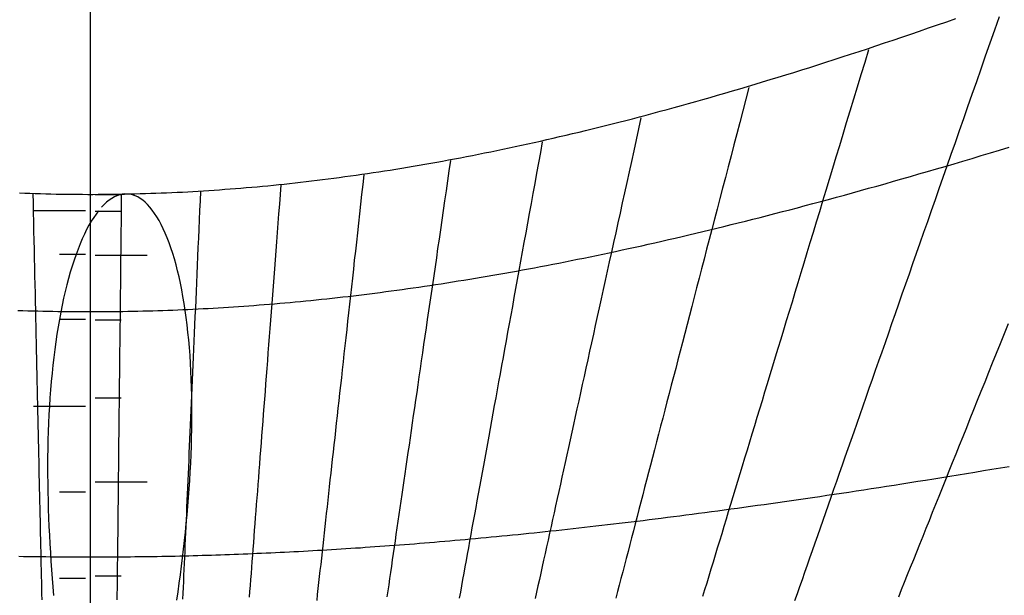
# Model space of a CAD drawing. Header units: millimetres. Extents: x -483 to 483, y -483 to 483.
# Tile 10 of 13: x -14 to 187, y 170 to 288. Entities that reach past the tile are written whole.
import ezdxf

# ---------------------------------------------------------------- set-up
doc = ezdxf.new("R2010")
doc.units = ezdxf.units.MM
for name, color, linetype in [('CUT', 1, 'Continuous'), ('DECL', 30, 'Continuous'), ('HOUR', 7, 'Continuous'), ('HOUR15', 9, 'Continuous'), ('HOUR30', 8, 'Continuous'), ('MERID', 40, 'Continuous'), ('NOON', 6, 'Continuous'), ('TICKS', 2, 'Continuous')]:
    doc.layers.add(name, color=color, linetype=linetype)

msp = doc.modelspace()

# ---------------------------------------------------------------- linework, layer by layer
at = {"layer": 'CUT'}
for radius in [483.33, 423.33]:
    msp.add_circle((0, 0), radius, dxfattribs=at)
at = {"layer": 'DECL'}
for points in [[(-14.53, 252.72), (-13.45, 252.68), (-12.38, 252.64), (-11.3, 252.61), (-10.22, 252.58), (-9.14, 252.55), (-8.07, 252.52), (-6.99, 252.5), (-5.91, 252.48), (-4.84, 252.47), (-3.76, 252.45), (-2.69, 252.44), (-1.61, 252.44), (-0.54, 252.43), (0.54, 252.43), (1.61, 252.44), (2.69, 252.44), (3.76, 252.45), (4.84, 252.47), (5.91, 252.48), (6.99, 252.5), (8.07, 252.52), (9.14, 252.55), (10.22, 252.58), (11.3, 252.61), (12.38, 252.64), (13.45, 252.68), (14.53, 252.72), (15.62, 252.76), (16.7, 252.81), (17.78, 252.86), (18.86, 252.91), (19.95, 252.97), (21.03, 253.03), (22.12, 253.09), (23.21, 253.16), (24.3, 253.23), (25.39, 253.3), (26.48, 253.38), (27.58, 253.46), (28.67, 253.54), (29.77, 253.63), (30.87, 253.72), (31.97, 253.81), (33.07, 253.9), (34.18, 254), (35.29, 254.11), (36.39, 254.21), (37.51, 254.32), (38.62, 254.43), (39.73, 254.55), (40.85, 254.67), (41.97, 254.79), (43.1, 254.92), (44.22, 255.05), (45.35, 255.18), (46.48, 255.32), (47.61, 255.46), (48.75, 255.6), (49.89, 255.75), (51.03, 255.9), (52.18, 256.06), (53.32, 256.21), (54.48, 256.38), (55.63, 256.54), (56.79, 256.71), (57.95, 256.88), (59.12, 257.06), (60.29, 257.24), (61.46, 257.42), (62.64, 257.61), (63.82, 257.8), (65, 258), (66.19, 258.2), (67.38, 258.4), (68.58, 258.61), (69.78, 258.82), (70.99, 259.04), (72.2, 259.26), (73.41, 259.48), (74.63, 259.71), (75.86, 259.94), (77.09, 260.18), (78.32, 260.42), (79.56, 260.67), (80.81, 260.91), (82.06, 261.17), (83.31, 261.43), (84.57, 261.69), (85.84, 261.96), (87.11, 262.23), (88.39, 262.5), (89.67, 262.78), (90.96, 263.07), (92.26, 263.36), (93.56, 263.65), (94.87, 263.95), (96.19, 264.26), (97.51, 264.57), (98.84, 264.88), (100.18, 265.2), (101.52, 265.53), (102.87, 265.86), (104.23, 266.19), (105.59, 266.53), (106.96, 266.88), (108.34, 267.23), (109.73, 267.58), (111.13, 267.94), (112.53, 268.31), (113.94, 268.68), (115.37, 269.06), (116.79, 269.45), (118.23, 269.84), (119.68, 270.23), (121.14, 270.63), (122.6, 271.04), (124.08, 271.46), (125.56, 271.88), (127.06, 272.3), (128.56, 272.73), (130.07, 273.17), (131.6, 273.62), (133.13, 274.07), (134.68, 274.53), (136.24, 275), (137.8, 275.47), (139.38, 275.95), (140.97, 276.44), (142.57, 276.93), (144.19, 277.43), (145.81, 277.94), (147.45, 278.46), (149.1, 278.98), (150.77, 279.51), (152.44, 280.05), (154.14, 280.6), (155.84, 281.15), (157.56, 281.72), (159.29, 282.29), (161.03, 282.87), (162.79, 283.46), (164.57, 284.06), (166.36, 284.66), (168.17, 285.28), (169.99, 285.9), (171.83, 286.54), (173.68, 287.18), (175.55, 287.83), (177.44, 288.5)], [(-14.85, 228.64), (-13.82, 228.6), (-12.79, 228.57), (-11.77, 228.54), (-10.74, 228.52), (-9.72, 228.49), (-8.69, 228.47), (-7.67, 228.45), (-6.65, 228.44), (-5.62, 228.42), (-4.6, 228.41), (-3.58, 228.4), (-2.56, 228.39), (-1.53, 228.39), (-0.51, 228.39), (0.51, 228.39), (1.53, 228.39), (2.56, 228.39), (3.58, 228.4), (4.6, 228.41), (5.62, 228.42), (6.65, 228.44), (7.67, 228.45), (8.69, 228.47), (9.72, 228.49), (10.74, 228.52), (11.77, 228.54), (12.79, 228.57), (13.82, 228.6), (14.85, 228.64), (15.88, 228.67), (16.91, 228.71), (17.94, 228.75), (18.97, 228.8), (20, 228.84), (21.03, 228.89), (22.07, 228.94), (23.1, 229), (24.14, 229.05), (25.18, 229.11), (26.22, 229.17), (27.26, 229.23), (28.3, 229.3), (29.34, 229.37), (30.39, 229.44), (31.43, 229.51), (32.48, 229.59), (33.53, 229.66), (34.59, 229.75), (35.64, 229.83), (36.7, 229.92), (37.76, 230), (38.82, 230.1), (39.88, 230.19), (40.94, 230.29), (42.01, 230.38), (43.08, 230.49), (44.15, 230.59), (45.22, 230.7), (46.3, 230.81), (47.38, 230.92), (48.46, 231.04), (49.55, 231.15), (50.63, 231.27), (51.73, 231.4), (52.82, 231.52), (53.91, 231.65), (55.01, 231.79), (56.12, 231.92), (57.22, 232.06), (58.33, 232.2), (59.44, 232.34), (60.56, 232.49), (61.68, 232.64), (62.8, 232.79), (63.93, 232.94), (65.06, 233.1), (66.19, 233.26), (67.33, 233.43), (68.47, 233.6), (69.62, 233.77), (70.77, 233.94), (71.92, 234.12), (73.08, 234.3), (74.25, 234.48), (75.41, 234.67), (76.59, 234.86), (77.76, 235.05), (78.95, 235.24), (80.13, 235.44), (81.32, 235.65), (82.52, 235.85), (83.72, 236.06), (84.93, 236.28), (86.14, 236.49), (87.36, 236.71), (88.58, 236.94), (89.81, 237.16), (91.04, 237.39), (92.29, 237.63), (93.53, 237.87), (94.78, 238.11), (96.04, 238.35), (97.31, 238.6), (98.58, 238.86), (99.86, 239.12), (101.14, 239.38), (102.43, 239.64), (103.73, 239.91), (105.03, 240.18), (106.34, 240.46), (107.66, 240.74), (108.99, 241.03), (110.32, 241.32), (111.66, 241.61), (113.01, 241.91), (114.37, 242.22), (115.74, 242.52), (117.11, 242.84), (118.49, 243.15), (119.88, 243.47), (121.28, 243.8), (122.69, 244.13), (124.1, 244.47), (125.53, 244.81), (126.96, 245.15), (128.41, 245.5), (129.86, 245.86), (131.32, 246.22), (132.79, 246.58), (134.28, 246.95), (135.77, 247.33), (137.27, 247.71), (138.79, 248.1), (140.31, 248.49), (141.85, 248.89), (143.4, 249.29), (144.96, 249.7), (146.53, 250.12), (148.11, 250.54), (149.7, 250.97), (151.31, 251.4), (152.93, 251.84), (154.56, 252.29), (156.2, 252.74), (157.86, 253.2), (159.53, 253.67), (161.22, 254.14), (162.92, 254.62), (164.63, 255.1), (166.36, 255.6), (168.1, 256.1), (169.85, 256.61), (171.63, 257.12), (173.41, 257.64), (175.22, 258.17), (177.04, 258.71), (178.87, 259.26), (180.73, 259.81), (182.6, 260.37), (184.48, 260.94), (186.39, 261.52), (188.31, 262.11)], [(-14.64, 178.24), (-13.72, 178.22), (-12.8, 178.21), (-11.89, 178.19), (-10.97, 178.18), (-10.06, 178.17), (-9.14, 178.16), (-8.22, 178.15), (-7.31, 178.14), (-6.4, 178.13), (-5.48, 178.12), (-4.57, 178.12), (-3.65, 178.11), (-2.74, 178.11), (-1.83, 178.1), (-0.91, 178.1), (0, 178.1), (0.91, 178.1), (1.83, 178.1), (2.74, 178.11), (3.65, 178.11), (4.57, 178.12), (5.48, 178.12), (6.4, 178.13), (7.31, 178.14), (8.22, 178.15), (9.14, 178.16), (10.06, 178.17), (10.97, 178.18), (11.89, 178.19), (12.8, 178.21), (13.72, 178.22), (14.64, 178.24), (15.56, 178.26), (16.48, 178.27), (17.4, 178.29), (18.32, 178.32), (19.24, 178.34), (20.17, 178.36), (21.09, 178.38), (22.02, 178.41), (22.94, 178.44), (23.87, 178.46), (24.8, 178.49), (25.73, 178.52), (26.66, 178.55), (27.59, 178.58), (28.52, 178.62), (29.45, 178.65), (30.39, 178.68), (31.33, 178.72), (32.27, 178.76), (33.21, 178.8), (34.15, 178.84), (35.09, 178.88), (36.04, 178.92), (36.98, 178.96), (37.93, 179.01), (38.88, 179.05), (39.83, 179.1), (40.79, 179.15), (41.74, 179.19), (42.7, 179.24), (43.66, 179.3), (44.62, 179.35), (45.59, 179.4), (46.55, 179.46), (47.52, 179.51), (48.49, 179.57), (49.46, 179.63), (50.44, 179.69), (51.42, 179.75), (52.4, 179.81), (53.38, 179.87), (54.37, 179.94), (55.36, 180), (56.35, 180.07), (57.34, 180.14), (58.34, 180.21), (59.34, 180.28), (60.34, 180.35), (61.35, 180.43), (62.36, 180.5), (63.37, 180.58), (64.38, 180.66), (65.4, 180.74), (66.42, 180.82), (67.45, 180.9), (68.48, 180.98), (69.51, 181.07), (70.54, 181.15), (71.58, 181.24), (72.63, 181.33), (73.67, 181.42), (74.72, 181.51), (75.78, 181.6), (76.84, 181.7), (77.9, 181.8), (78.97, 181.89), (80.04, 181.99), (81.11, 182.09), (82.19, 182.2), (83.28, 182.3), (84.36, 182.41), (85.46, 182.51), (86.55, 182.62), (87.66, 182.73), (88.76, 182.84), (89.88, 182.96), (90.99, 183.07), (92.12, 183.19), (93.24, 183.31), (94.38, 183.43), (95.51, 183.55), (96.66, 183.67), (97.81, 183.8), (98.96, 183.93), (100.12, 184.06), (101.29, 184.19), (102.46, 184.32), (103.64, 184.45), (104.82, 184.59), (106.01, 184.73), (107.21, 184.87), (108.41, 185.01), (109.62, 185.16), (110.83, 185.3), (112.06, 185.45), (113.29, 185.6), (114.52, 185.75), (115.77, 185.91), (117.02, 186.06), (118.27, 186.22), (119.54, 186.38), (120.81, 186.55), (122.09, 186.71), (123.38, 186.88), (124.68, 187.05), (125.98, 187.22), (127.29, 187.39), (128.61, 187.57), (129.94, 187.75), (131.28, 187.93), (132.62, 188.11), (133.98, 188.3), (135.34, 188.49), (136.72, 188.68), (138.1, 188.87), (139.49, 189.07), (140.89, 189.27), (142.3, 189.47), (143.73, 189.68), (145.16, 189.88), (146.6, 190.09), (148.05, 190.31), (149.51, 190.52), (150.99, 190.74), (152.47, 190.96), (153.97, 191.19), (155.48, 191.41), (156.99, 191.64), (158.53, 191.88), (160.07, 192.11), (161.62, 192.35), (163.19, 192.6), (164.77, 192.84), (166.36, 193.09), (167.97, 193.35), (169.59, 193.6), (171.22, 193.86), (172.87, 194.13), (174.53, 194.4), (176.21, 194.67), (177.9, 194.94), (179.6, 195.22), (181.32, 195.5), (183.06, 195.79), (184.81, 196.08), (186.58, 196.37), (188.36, 196.67)]]:
    msp.add_lwpolyline(points, dxfattribs=at)
at = {"layer": 'HOUR'}
for points in [[(159.5, 282.03), (158.72, 279.45), (157.95, 276.91), (157.19, 274.4), (156.44, 271.93), (155.7, 269.49), (154.96, 267.08), (154.24, 264.7), (153.53, 262.35), (152.83, 260.04), (152.13, 257.75), (151.45, 255.49), (150.77, 253.25), (150.1, 251.05), (149.44, 248.87), (148.79, 246.72), (148.14, 244.59), (147.5, 242.48), (146.87, 240.41), (146.25, 238.35), (145.63, 236.32), (145.02, 234.31), (144.42, 232.33), (143.83, 230.36), (143.24, 228.42), (142.65, 226.5), (142.08, 224.6), (141.51, 222.72), (140.94, 220.86), (140.38, 219.02), (139.83, 217.2), (139.29, 215.4), (138.75, 213.62), (138.21, 211.85), (137.68, 210.11), (137.15, 208.38), (136.64, 206.67), (136.12, 204.97), (135.61, 203.29), (135.11, 201.63), (134.61, 199.98), (134.11, 198.35), (133.62, 196.73), (133.14, 195.13), (132.65, 193.55), (132.18, 191.97), (131.71, 190.42), (131.24, 188.87), (130.77, 187.34), (130.31, 185.83), (129.86, 184.32), (129.41, 182.83), (128.96, 181.36), (128.51, 179.89), (128.07, 178.44), (127.64, 177), (127.2, 175.57), (126.77, 174.16), (126.35, 172.75), (125.92, 171.36), (125.5, 169.98)], [(73.82, 259.37), (73.51, 257.27), (73.21, 255.2), (72.91, 253.15), (72.62, 251.12), (72.33, 249.12), (72.04, 247.14), (71.75, 245.18), (71.47, 243.25), (71.19, 241.34), (70.92, 239.45), (70.65, 237.58), (70.38, 235.73), (70.11, 233.9), (69.85, 232.09), (69.59, 230.3), (69.33, 228.53), (69.07, 226.78), (68.82, 225.05), (68.57, 223.33), (68.32, 221.64), (68.08, 219.96), (67.83, 218.29), (67.59, 216.64), (67.36, 215.01), (67.12, 213.4), (66.89, 211.8), (66.66, 210.22), (66.43, 208.65), (66.2, 207.1), (65.98, 205.56), (65.76, 204.03), (65.54, 202.52), (65.32, 201.02), (65.1, 199.54), (64.89, 198.07), (64.68, 196.62), (64.47, 195.17), (64.26, 193.74), (64.05, 192.32), (63.85, 190.92), (63.64, 189.52), (63.44, 188.14), (63.24, 186.77), (63.04, 185.41), (62.85, 184.06), (62.65, 182.72), (62.46, 181.4), (62.27, 180.08), (62.08, 178.78), (61.89, 177.48), (61.7, 176.2), (61.52, 174.92), (61.33, 173.66), (61.15, 172.4), (60.97, 171.16), (60.79, 169.92)], [(6.35, 252.47), (6.33, 250.51), (6.31, 248.57), (6.29, 246.65), (6.27, 244.76), (6.25, 242.89), (6.23, 241.03), (6.21, 239.2), (6.19, 237.39), (6.17, 235.6), (6.15, 233.82), (6.13, 232.07), (6.11, 230.34), (6.09, 228.62), (6.08, 226.92), (6.06, 225.24), (6.04, 223.58), (6.02, 221.93), (6, 220.3), (5.99, 218.68), (5.97, 217.09), (5.95, 215.5), (5.94, 213.94), (5.92, 212.38), (5.9, 210.85), (5.89, 209.32), (5.87, 207.82), (5.85, 206.32), (5.84, 204.84), (5.82, 203.37), (5.8, 201.92), (5.79, 200.48), (5.77, 199.05), (5.76, 197.64), (5.74, 196.24), (5.73, 194.85), (5.71, 193.47), (5.7, 192.1), (5.68, 190.74), (5.67, 189.4), (5.65, 188.07), (5.64, 186.75), (5.63, 185.44), (5.61, 184.14), (5.6, 182.85), (5.58, 181.57), (5.57, 180.3), (5.56, 179.04), (5.54, 177.79), (5.53, 176.55), (5.52, 175.32), (5.5, 174.1), (5.49, 172.89), (5.48, 171.68), (5.46, 170.49), (5.45, 169.3)]]:
    msp.add_lwpolyline(points, dxfattribs=at)
at = {"layer": 'HOUR15'}
for points in [[(186.29, 288.85), (185.32, 286.11), (184.38, 283.4), (183.44, 280.73), (182.52, 278.09), (181.61, 275.49), (180.71, 272.93), (179.82, 270.4), (178.95, 267.9), (178.09, 265.44), (177.24, 263), (176.4, 260.6), (175.57, 258.23), (174.75, 255.89), (173.94, 253.58), (173.14, 251.3), (172.35, 249.04), (171.57, 246.81), (170.8, 244.61), (170.04, 242.44), (169.28, 240.29), (168.54, 238.17), (167.81, 236.07), (167.08, 233.99), (166.36, 231.94), (165.65, 229.91), (164.95, 227.91), (164.25, 225.92), (163.57, 223.96), (162.89, 222.02), (162.22, 220.1), (161.55, 218.2), (160.89, 216.32), (160.24, 214.46), (159.6, 212.62), (158.96, 210.8), (158.33, 209), (157.7, 207.22), (157.09, 205.45), (156.47, 203.7), (155.87, 201.97), (155.27, 200.26), (154.67, 198.56), (154.09, 196.88), (153.5, 195.21), (152.92, 193.56), (152.35, 191.93), (151.79, 190.31), (151.22, 188.7), (150.67, 187.12), (150.12, 185.54), (149.57, 183.98), (149.03, 182.43), (148.49, 180.9), (147.96, 179.38), (147.43, 177.87), (146.91, 176.38), (146.39, 174.9), (145.88, 173.43), (145.37, 171.97), (144.86, 170.53), (144.36, 169.1)], [(134.96, 274.32), (134.34, 271.91), (133.72, 269.53), (133.1, 267.18), (132.5, 264.86), (131.91, 262.57), (131.32, 260.31), (130.74, 258.08), (130.16, 255.88), (129.6, 253.7), (129.04, 251.55), (128.48, 249.42), (127.94, 247.32), (127.4, 245.25), (126.86, 243.19), (126.33, 241.17), (125.81, 239.16), (125.3, 237.18), (124.79, 235.22), (124.28, 233.28), (123.78, 231.37), (123.29, 229.47), (122.8, 227.6), (122.32, 225.74), (121.84, 223.91), (121.37, 222.09), (120.9, 220.29), (120.44, 218.51), (119.98, 216.75), (119.53, 215.01), (119.08, 213.29), (118.63, 211.58), (118.19, 209.89), (117.76, 208.22), (117.33, 206.56), (116.9, 204.92), (116.48, 203.29), (116.06, 201.68), (115.64, 200.09), (115.23, 198.51), (114.82, 196.94), (114.42, 195.39), (114.02, 193.86), (113.62, 192.33), (113.23, 190.82), (112.84, 189.33), (112.46, 187.84), (112.07, 186.37), (111.69, 184.92), (111.32, 183.47), (110.95, 182.04), (110.58, 180.62), (110.21, 179.21), (109.85, 177.81), (109.48, 176.43), (109.13, 175.05), (108.77, 173.69), (108.42, 172.34), (108.07, 170.99), (107.72, 169.66)], [(92.64, 263.22), (92.24, 261.04), (91.85, 258.89), (91.46, 256.76), (91.08, 254.66), (90.7, 252.59), (90.33, 250.54), (89.96, 248.51), (89.6, 246.51), (89.24, 244.53), (88.88, 242.57), (88.53, 240.64), (88.18, 238.73), (87.84, 236.83), (87.5, 234.96), (87.16, 233.11), (86.83, 231.28), (86.5, 229.47), (86.17, 227.68), (85.85, 225.91), (85.53, 224.16), (85.21, 222.42), (84.9, 220.7), (84.59, 219), (84.29, 217.32), (83.98, 215.65), (83.68, 214), (83.39, 212.37), (83.09, 210.75), (82.8, 209.15), (82.51, 207.56), (82.23, 205.99), (81.94, 204.44), (81.66, 202.89), (81.38, 201.37), (81.11, 199.85), (80.84, 198.35), (80.56, 196.87), (80.3, 195.39), (80.03, 193.93), (79.77, 192.49), (79.51, 191.05), (79.25, 189.63), (78.99, 188.22), (78.74, 186.82), (78.48, 185.43), (78.23, 184.06), (77.99, 182.7), (77.74, 181.34), (77.5, 180), (77.25, 178.67), (77.01, 177.35), (76.78, 176.04), (76.54, 174.74), (76.3, 173.45), (76.07, 172.17), (75.84, 170.9), (75.61, 169.64)], [(56.06, 256.46), (55.83, 254.42), (55.61, 252.4), (55.39, 250.41), (55.17, 248.44), (54.95, 246.49), (54.74, 244.56), (54.53, 242.66), (54.32, 240.78), (54.11, 238.92), (53.91, 237.08), (53.71, 235.26), (53.51, 233.46), (53.31, 231.67), (53.12, 229.91), (52.92, 228.17), (52.73, 226.44), (52.54, 224.74), (52.36, 223.05), (52.17, 221.37), (51.99, 219.72), (51.81, 218.08), (51.63, 216.46), (51.45, 214.85), (51.27, 213.26), (51.1, 211.68), (50.92, 210.12), (50.75, 208.58), (50.58, 207.05), (50.42, 205.53), (50.25, 204.03), (50.08, 202.54), (49.92, 201.06), (49.76, 199.6), (49.6, 198.15), (49.44, 196.71), (49.28, 195.29), (49.12, 193.88), (48.97, 192.48), (48.82, 191.09), (48.66, 189.72), (48.51, 188.35), (48.36, 187), (48.21, 185.66), (48.07, 184.33), (47.92, 183.01), (47.77, 181.7), (47.63, 180.41), (47.49, 179.12), (47.35, 177.84), (47.21, 176.57), (47.07, 175.31), (46.93, 174.07), (46.79, 172.83), (46.66, 171.6), (46.52, 170.38), (46.39, 169.17)], [(-11.79, 252.59), (-11.75, 250.63), (-11.7, 248.69), (-11.66, 246.77), (-11.62, 244.87), (-11.58, 242.99), (-11.54, 241.14), (-11.5, 239.3), (-11.46, 237.49), (-11.42, 235.7), (-11.38, 233.92), (-11.34, 232.17), (-11.3, 230.43), (-11.27, 228.71), (-11.23, 227.01), (-11.19, 225.33), (-11.16, 223.66), (-11.12, 222.01), (-11.08, 220.38), (-11.05, 218.76), (-11.01, 217.16), (-10.98, 215.58), (-10.94, 214.01), (-10.91, 212.46), (-10.88, 210.92), (-10.84, 209.39), (-10.81, 207.88), (-10.78, 206.39), (-10.74, 204.91), (-10.71, 203.44), (-10.68, 201.98), (-10.65, 200.54), (-10.62, 199.11), (-10.59, 197.7), (-10.56, 196.29), (-10.53, 194.9), (-10.5, 193.52), (-10.47, 192.15), (-10.44, 190.8), (-10.41, 189.45), (-10.38, 188.12), (-10.35, 186.8), (-10.32, 185.48), (-10.29, 184.18), (-10.26, 182.89), (-10.24, 181.61), (-10.21, 180.34), (-10.18, 179.08), (-10.15, 177.83), (-10.13, 176.59), (-10.1, 175.36), (-10.07, 174.13), (-10.04, 172.92), (-10.02, 171.72), (-9.99, 170.52), (-9.97, 169.33)], [(22.57, 253.06), (22.48, 251.09), (22.39, 249.14), (22.31, 247.21), (22.23, 245.3), (22.14, 243.42), (22.06, 241.56), (21.98, 239.71), (21.9, 237.89), (21.82, 236.09), (21.75, 234.31), (21.67, 232.54), (21.59, 230.8), (21.52, 229.07), (21.44, 227.36), (21.37, 225.67), (21.3, 224), (21.22, 222.34), (21.15, 220.7), (21.08, 219.08), (21.01, 217.48), (20.94, 215.88), (20.87, 214.31), (20.8, 212.75), (20.74, 211.2), (20.67, 209.67), (20.6, 208.16), (20.54, 206.66), (20.47, 205.17), (20.41, 203.69), (20.34, 202.23), (20.28, 200.79), (20.22, 199.35), (20.16, 197.93), (20.09, 196.52), (20.03, 195.12), (19.97, 193.74), (19.91, 192.36), (19.85, 191), (19.79, 189.65), (19.74, 188.31), (19.68, 186.99), (19.62, 185.67), (19.56, 184.36), (19.51, 183.07), (19.45, 181.78), (19.39, 180.51), (19.34, 179.24), (19.28, 177.99), (19.23, 176.74), (19.18, 175.5), (19.12, 174.28), (19.07, 173.06), (19.02, 171.85), (18.96, 170.65), (18.91, 169.46)]]:
    msp.add_lwpolyline(points, dxfattribs=at)
at = {"layer": 'HOUR30'}
for points in [[(112.87, 268.14), (112.37, 265.86), (111.87, 263.61), (111.38, 261.38), (110.9, 259.19), (110.42, 257.02), (109.95, 254.88), (109.49, 252.76), (109.03, 250.67), (108.57, 248.6), (108.12, 246.56), (107.68, 244.54), (107.24, 242.54), (106.81, 240.57), (106.38, 238.62), (105.95, 236.69), (105.53, 234.78), (105.12, 232.9), (104.71, 231.03), (104.3, 229.19), (103.9, 227.36), (103.5, 225.56), (103.11, 223.77), (102.72, 222), (102.34, 220.25), (101.95, 218.52), (101.58, 216.8), (101.2, 215.11), (100.83, 213.43), (100.47, 211.76), (100.11, 210.11), (99.75, 208.48), (99.39, 206.87), (99.04, 205.27), (98.69, 203.68), (98.34, 202.11), (98, 200.56), (97.66, 199.01), (97.33, 197.49), (96.99, 195.97), (96.66, 194.47), (96.34, 192.99), (96.01, 191.51), (95.69, 190.05), (95.37, 188.61), (95.06, 187.17), (94.75, 185.75), (94.43, 184.34), (94.13, 182.94), (93.82, 181.55), (93.52, 180.17), (93.22, 178.81), (92.92, 177.46), (92.63, 176.11), (92.33, 174.78), (92.04, 173.46), (91.75, 172.15), (91.47, 170.85), (91.18, 169.56)], [(39.06, 254.38), (38.9, 252.38), (38.75, 250.4), (38.6, 248.45), (38.45, 246.52), (38.31, 244.61), (38.16, 242.72), (38.02, 240.85), (37.88, 239.01), (37.74, 237.18), (37.6, 235.38), (37.46, 233.59), (37.32, 231.83), (37.19, 230.08), (37.06, 228.35), (36.92, 226.64), (36.79, 224.95), (36.67, 223.27), (36.54, 221.61), (36.41, 219.97), (36.29, 218.34), (36.16, 216.74), (36.04, 215.14), (35.92, 213.56), (35.8, 212), (35.68, 210.45), (35.56, 208.92), (35.44, 207.4), (35.33, 205.9), (35.21, 204.41), (35.1, 202.93), (34.99, 201.46), (34.88, 200.01), (34.77, 198.58), (34.66, 197.15), (34.55, 195.74), (34.44, 194.34), (34.33, 192.95), (34.23, 191.58), (34.12, 190.21), (34.02, 188.86), (33.92, 187.52), (33.81, 186.19), (33.71, 184.87), (33.61, 183.56), (33.51, 182.26), (33.41, 180.97), (33.31, 179.69), (33.22, 178.43), (33.12, 177.17), (33.02, 175.92), (32.93, 174.68), (32.83, 173.45), (32.74, 172.23), (32.65, 171.02), (32.55, 169.82)], [(188.11, 225.88), (187.29, 223.84), (186.48, 221.82), (185.68, 219.82), (184.88, 217.84), (184.1, 215.88), (183.32, 213.95), (182.55, 212.03), (181.79, 210.14), (181.04, 208.26), (180.29, 206.41), (179.56, 204.57), (178.83, 202.75), (178.11, 200.95), (177.39, 199.17), (176.68, 197.41), (175.98, 195.66), (175.29, 193.93), (174.6, 192.22), (173.92, 190.52), (173.25, 188.84), (172.58, 187.18), (171.92, 185.53), (171.26, 183.9), (170.61, 182.28), (169.97, 180.67), (169.33, 179.08), (168.7, 177.51), (168.07, 175.95), (167.45, 174.4), (166.83, 172.86), (166.22, 171.34), (165.62, 169.83)]]:
    msp.add_lwpolyline(points, dxfattribs=at)
at = {"layer": 'MERID'}
msp.add_lwpolyline([(0, 36.67), (0, 423.33)], dxfattribs=at)
at = {"layer": 'NOON'}
for points in [[(17.73, 169.25), (17.98, 170.97), (18.22, 172.7), (18.46, 174.44), (18.68, 176.18), (18.9, 177.93), (19.1, 179.69), (19.3, 181.45), (19.49, 183.21), (19.66, 184.97), (19.83, 186.74), (19.98, 188.5), (20.12, 190.27), (20.25, 192.04), (20.37, 193.8), (20.48, 195.57), (20.57, 197.33), (20.64, 199.09), (20.71, 200.84), (20.76, 202.58), (20.8, 204.32), (20.82, 206.05), (20.82, 207.77), (20.81, 209.48), (20.79, 211.17), (20.75, 212.85), (20.69, 214.52), (20.62, 216.17), (20.53, 217.81), (20.43, 219.42), (20.3, 221.02), (20.17, 222.59), (20.01, 224.14), (19.84, 225.66), (19.65, 227.16), (19.45, 228.63), (19.23, 230.07), (18.99, 231.48), (18.74, 232.85), (18.47, 234.2), (18.18, 235.5), (17.88, 236.77), (17.57, 238), (17.24, 239.19), (16.89, 240.33), (16.53, 241.44), (16.15, 242.5), (15.76, 243.51), (15.36, 244.47), (14.95, 245.39), (14.52, 246.25), (14.08, 247.06), (13.63, 247.83), (13.17, 248.53), (12.7, 249.18), (12.22, 249.78), (11.73, 250.32), (11.24, 250.8), (10.73, 251.22), (10.22, 251.59), (9.71, 251.89), (9.19, 252.13), (8.66, 252.32), (8.13, 252.44), (7.6, 252.5), (7.07, 252.51), (6.53, 252.45), (6, 252.33), (5.46, 252.14), (4.93, 251.9), (4.4, 251.6), (3.87, 251.24), (3.34, 250.82), (2.82, 250.34), (2.31, 249.8)], [(1.67, 249.06), (1.17, 248.4), (0.68, 247.68), (0.19, 246.91), (-0.29, 246.08), (-0.76, 245.2), (-1.22, 244.28), (-1.67, 243.3), (-2.1, 242.28), (-2.53, 241.21), (-2.94, 240.09), (-3.35, 238.93), (-3.74, 237.73), (-4.11, 236.49), (-4.47, 235.21), (-4.82, 233.9), (-5.16, 232.54), (-5.48, 231.15), (-5.79, 229.73), (-6.08, 228.28), (-6.35, 226.8), (-6.62, 225.29), (-6.86, 223.76), (-7.09, 222.2), (-7.31, 220.61), (-7.51, 219.01), (-7.69, 217.38), (-7.86, 215.74), (-8.02, 214.07), (-8.16, 212.39), (-8.28, 210.7), (-8.39, 208.99), (-8.49, 207.27), (-8.57, 205.54), (-8.64, 203.8), (-8.69, 202.05), (-8.73, 200.29), (-8.75, 198.53), (-8.76, 196.76), (-8.76, 194.99), (-8.74, 193.22), (-8.72, 191.44), (-8.68, 189.66), (-8.63, 187.88), (-8.56, 186.1), (-8.49, 184.32), (-8.4, 182.54), (-8.31, 180.77), (-8.2, 179), (-8.09, 177.23), (-7.96, 175.47), (-7.82, 173.71), (-7.68, 171.96), (-7.53, 170.22)]]:
    msp.add_lwpolyline(points, dxfattribs=at)
at = {"layer": 'TICKS'}
for points in [[(1, 252.43), (6.33, 252.43)], [(-1, 249.06), (-11.67, 249.06)], [(1, 248.97), (6.33, 248.97)], [(-1, 240.08), (-6.33, 240.08)], [(1, 239.98), (11.67, 239.98)], [(-1, 226.76), (-6.33, 226.76)], [(1, 226.72), (6.33, 226.72)], [(1, 210.75), (6.33, 210.75)], [(-1, 208.92), (-11.67, 208.92)], [(1, 193.47), (11.67, 193.47)], [(-1, 191.38), (-6.33, 191.38)], [(-1, 173.68), (-6.33, 173.68)], [(1, 174.24), (6.33, 174.24)]]:
    msp.add_lwpolyline(points, dxfattribs=at)

doc.saveas('drawing.dxf')
